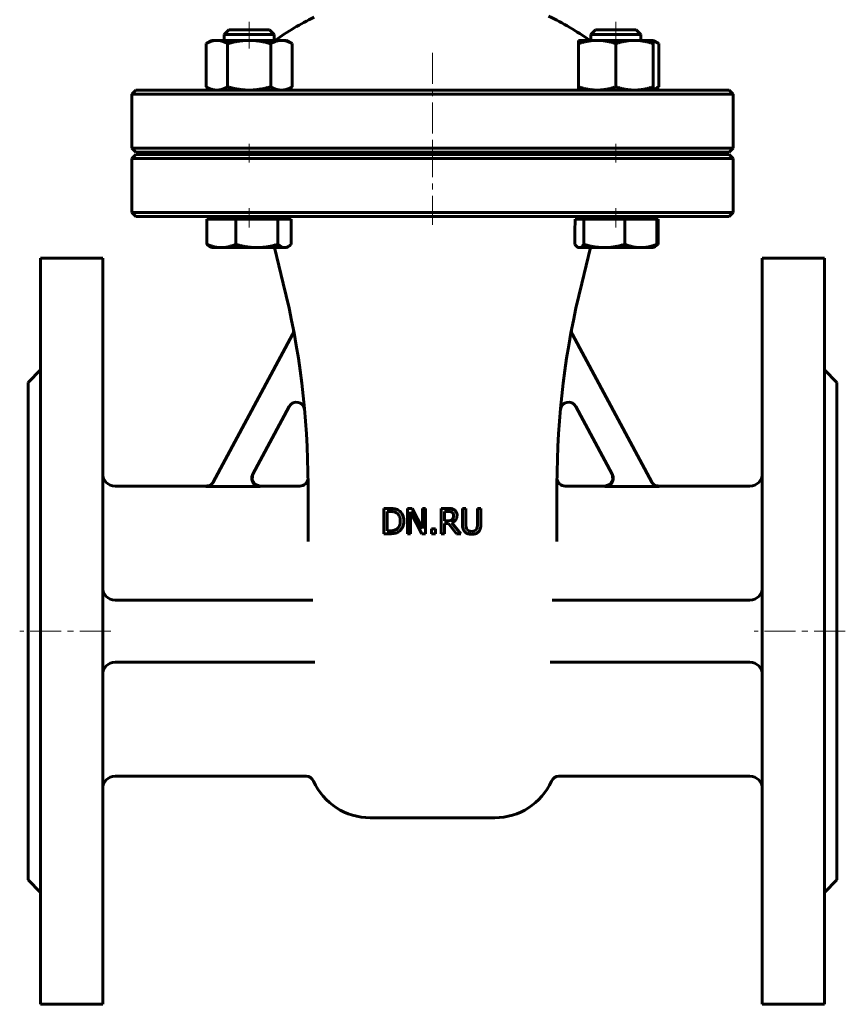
# Model space of a CAD drawing. Header units: millimetres. Extents: x -130 to 130, y -226 to 228.
# Tile 1 of 2: x -100 to 99, y -226 to 11. Entities that reach past the tile are written whole.
import ezdxf

# ---------------------------------------------------------------- set-up
doc = ezdxf.new("R2010")
doc.units = ezdxf.units.MM
doc.linetypes.add('K5LT_AXLED', pattern=[12, 7.5, -1.5, 1.5, -1.5])
doc.linetypes.add('K5LT_BASIC', pattern=[0])
doc.layers.add('Системный слой (1)', color=7, linetype='Continuous', true_color=0x6c6c6c)

# ---------------------------------------------------------------- blocks, each defined once
blk = doc.blocks.new('U0')
at = {"layer": 'Системный слой (1)', "color": 143, "linetype": 'K5LT_BASIC', "lineweight": 60, "true_color": 0x33acca}
for start, end in [(54.3486, 64.4836), (116.0652, 125.6514)]:
    blk.add_arc((0, -46.57), 65, start, end, dxfattribs=at)
blk = doc.blocks.new('U1')
at = {"layer": 'Системный слой (1)', "color": 143, "linetype": 'K5LT_BASIC', "lineweight": 60, "true_color": 0x33acca}
for p, q in [((0, -21.25), (-71.5, -21.25)), ((71.5, -21.25), (0, -21.25))]:
    blk.add_line(p, q, dxfattribs=at)
blk = doc.blocks.new('U2')
at = {"layer": 'Системный слой (1)', "color": 143, "linetype": 'K5LT_BASIC', "lineweight": 60, "true_color": 0x33acca}
for p, q in [((43.48, -99.64), (42.79, -100.79)), ((43.28, -98.3), (43.48, -99.64)), ((42.79, -100.79), (41.52, -101.25))]:
    blk.add_line(p, q, dxfattribs=at)
blk = doc.blocks.new('U3')
at = {"layer": 'Системный слой (1)', "color": 143, "linetype": 'K5LT_BASIC', "lineweight": 60, "true_color": 0x33acca}
for p, q in [((41.52, -101.25), (32, -101.25)), ((76.5, -101.25), (54.55, -101.25))]:
    blk.add_line(p, q, dxfattribs=at)
blk = doc.blocks.new('U4')
at = {"layer": 'Системный слой (1)', "color": 143, "linetype": 'K5LT_BASIC', "lineweight": 60, "true_color": 0x33acca}
for p, q in [((-54.55, -101.25), (-76.5, -101.25)), ((-32, -101.25), (-41.52, -101.25))]:
    blk.add_line(p, q, dxfattribs=at)
blk = doc.blocks.new('U7')
at = {"layer": 'Системный слой (1)', "color": 143, "linetype": 'K5LT_BASIC', "lineweight": 60, "true_color": 0x33acca}
for p, q in [((-71.5, -20.75), (0, -20.75)), ((0, -20.75), (71.5, -20.75))]:
    blk.add_line(p, q, dxfattribs=at)
blk = doc.blocks.new('U9')
at = {"layer": 'Системный слой (1)', "color": 143, "linetype": 'K5LT_BASIC', "lineweight": 60, "true_color": 0x33acca}
for p, q in [((-43.28, -98.3), (-43.48, -99.64)), ((-43.48, -99.64), (-42.79, -100.79)), ((-42.79, -100.79), (-41.52, -101.25))]:
    blk.add_line(p, q, dxfattribs=at)
blk = doc.blocks.new('U12')
at = {"layer": 'Системный слой (1)', "color": 143, "linetype": 'K5LT_BASIC', "lineweight": 60, "true_color": 0x33acca}
for p, q in [((53.5, -43.57), (53.55, -43.54)), ((53.55, -43.54), (53.61, -43.51)), ((53.61, -43.51), (53.66, -43.48)), ((53.66, -43.48), (53.89, -43.34)), ((53.89, -43.34), (54.12, -43.16)), ((54.12, -43.16), (54.36, -42.95))]:
    blk.add_line(p, q, dxfattribs=at)
blk = doc.blocks.new('U13')
at = {"layer": 'Системный слой (1)', "color": 143, "linetype": 'K5LT_BASIC', "lineweight": 60, "true_color": 0x33acca}
for p, q in [((53.64, 5.91), (53.19, 6.07)), ((54.1, 5.71), (53.64, 5.91)), ((54.59, 5.45), (54.1, 5.71))]:
    blk.add_line(p, q, dxfattribs=at)
blk = doc.blocks.new('U14')
at = {"layer": 'Системный слой (1)', "color": 143, "linetype": 'K5LT_BASIC', "lineweight": 60, "true_color": 0x33acca}
for p, q in [((-45.72, 8.75), (-49.12, 8.75)), ((-39.27, 8.75), (-45.72, 8.75))]:
    blk.add_line(p, q, dxfattribs=at)
blk = doc.blocks.new('U15')
at = {"layer": 'Системный слой (1)', "color": 143, "linetype": 'K5LT_BASIC', "lineweight": 60, "true_color": 0x33acca}
for p, q in [((34.31, -42.95), (34.55, -43.25)), ((34.55, -43.25), (34.78, -43.48)), ((34.78, -43.48), (34.99, -43.64)), ((34.99, -43.64), (35.13, -43.7)), ((35.13, -43.7), (35.26, -43.74)), ((35.26, -43.74), (35.39, -43.75))]:
    blk.add_line(p, q, dxfattribs=at)
blk = doc.blocks.new('U16')
at = {"layer": 'Системный слой (1)', "color": 143, "linetype": 'K5LT_BASIC', "lineweight": 60, "true_color": 0x33acca}
for p, q in [((53.19, -5.57), (53.64, -5.41)), ((53.64, -5.41), (54.1, -5.21)), ((54.1, -5.21), (54.59, -4.95))]:
    blk.add_line(p, q, dxfattribs=at)
blk = doc.blocks.new('U17')
at = {"layer": 'Системный слой (1)', "color": 143, "linetype": 'K5LT_BASIC', "lineweight": 60, "true_color": 0x33acca}
for p, q in [((-35.64, -43.75), (-35.34, -43.72)), ((-35.34, -43.72), (-35.04, -43.63)), ((-35.04, -43.63), (-34.73, -43.48)), ((-34.73, -43.48), (-34.5, -43.34)), ((-34.5, -43.34), (-34.27, -43.16)), ((-34.27, -43.16), (-34.03, -42.95))]:
    blk.add_line(p, q, dxfattribs=at)
blk = doc.blocks.new('U18')
at = {"layer": 'Системный слой (1)', "color": 143, "linetype": 'K5LT_BASIC', "lineweight": 60, "true_color": 0x33acca}
for p, q in [((48.88, 8.75), (39.27, 8.75)), ((49.12, 8.75), (48.88, 8.75))]:
    blk.add_line(p, q, dxfattribs=at)

msp = doc.modelspace()

# ---------------------------------------------------------------- linework, layer by layer
at = {"layer": 'Системный слой (1)', "color": 30, "linetype": 'K5LT_AXLED', "lineweight": 18, "true_color": 0xff8000}
for p, q in [((-44.19, 10.75), (-44.19, 4.25)), ((44.19, 10.75), (44.19, 4.25)), ((0, 3.25), (0, -22.75)), ((-44.19, -18.75), (-44.19, -23.25)), ((44.19, -18.75), (44.19, -23.25)), ((0, -19.25), (0, -38.25)), ((-44.19, -34.25), (-44.19, -38.85)), ((44.19, -34.25), (44.19, -38.85)), ((-77.5, -136.25), (-99.5, -136.25)), ((99.5, -136.25), (77.5, -136.25))]:
    msp.add_line(p, q, dxfattribs=at)
at = {"layer": 'Системный слой (1)', "color": 143, "linetype": 'K5LT_BASIC', "lineweight": 60, "true_color": 0x33acca}
for p, q in [((-49.12, 8.75), (-50.19, 7.68)), ((-50.19, 7.68), (-46.05, 7.68)), ((-50.19, 6.25), (-50.19, 7.68)), ((-46.05, 7.68), (-38.19, 7.68)), ((-39.27, 8.75), (-38.19, 7.68)), ((-38.19, 6.25), (-38.19, 7.68)), ((39.27, 8.75), (38.19, 7.68)), ((38.19, 6.25), (38.19, 7.68)), ((38.19, 7.68), (49.9, 7.68)), ((49.12, 8.75), (50.19, 7.68)), ((49.9, 7.68), (50.19, 7.68)), ((50.19, 6.25), (50.19, 7.68)), ((-53.19, 6.25), (-54.59, 5.45)), ((-54.59, 5.45), (-54.59, -4.95)), ((-53.19, 6.25), (-51.99, 6.25)), ((-51.99, 6.25), (-44.19, 6.25)), ((-49.39, 5.45), (-49.39, -4.95)), ((-44.19, 6.25), (-36.4, 6.25)), ((-39, 5.45), (-39, -4.95)), ((-36.4, 6.25), (-35.19, 6.25)), ((-35.19, 6.25), (-33.8, 5.45)), ((-33.8, 5.45), (-33.8, -4.95)), ((35.19, 6.25), (39.69, 6.25)), ((35.19, 5.45), (35.19, 6.25)), ((35.19, 5.45), (35.19, -4.95)), ((39.69, 6.25), (48.69, 6.25)), ((44.19, 5.45), (44.19, -4.95)), ((48.69, 6.25), (53.19, 6.25)), ((53.19, 6.25), (53.19, 5.45)), ((53.19, 6.25), (54.59, 5.45)), ((53.19, 5.45), (53.19, -4.95)), ((54.59, 5.45), (54.59, -4.95)), ((-71.5, -5.75), (-72.5, -6.75)), ((-72.5, -6.75), (0, -6.75)), ((-72.5, -19.75), (-72.5, -6.75)), ((-50.56, -5.75), (-71.5, -5.75)), ((-53.19, -5.75), (-54.59, -4.95)), ((0, -5.75), (-50.56, -5.75)), ((-35.19, -5.75), (-33.8, -4.95)), ((50.56, -5.75), (0, -5.75)), ((0, -6.75), (72.5, -6.75)), ((35.19, -5.75), (35.19, -4.95)), ((71.5, -5.75), (50.56, -5.75)), ((53.19, -5.75), (54.59, -4.95)), ((53.19, -4.95), (53.19, -5.75)), ((71.5, -5.75), (72.5, -6.75)), ((72.5, -19.75), (72.5, -6.75)), ((0, -19.75), (-72.5, -19.75)), ((-71.5, -20.75), (-72.5, -19.75)), ((-71.5, -21.25), (-72.5, -22.25)), ((-50.19, -21.25), (-50.19, -20.75)), ((-38.19, -21.25), (-38.19, -20.75)), ((72.5, -19.75), (0, -19.75)), ((38.19, -21.25), (38.19, -20.75)), ((50.19, -21.25), (50.19, -20.75)), ((71.5, -20.75), (72.5, -19.75)), ((71.5, -21.25), (72.5, -22.25)), ((-72.5, -22.25), (0, -22.25)), ((-72.5, -35.25), (-72.5, -22.25)), ((0, -22.25), (72.5, -22.25)), ((72.5, -35.25), (72.5, -22.25)), ((-71.5, -36.25), (-72.5, -35.25)), ((0, -35.25), (-72.5, -35.25)), ((72.5, -35.25), (0, -35.25)), ((71.5, -36.25), (72.5, -35.25)), ((-71.5, -36.25), (-50.56, -36.25)), ((-54.36, -36.85), (-50.89, -36.85)), ((-54.36, -36.85), (-54.36, -42.95)), ((-53.19, -36.85), (-53.19, -36.25)), ((-50.89, -36.85), (-47.41, -36.85)), ((-50.56, -36.25), (0, -36.25)), ((-47.41, -36.85), (-47.41, -42.95)), ((-47.41, -36.85), (-42.33, -36.85)), ((-42.33, -36.85), (-37.25, -36.85)), ((-37.25, -36.85), (-37.25, -42.95)), ((-37.25, -36.85), (-35.64, -36.85)), ((-35.64, -36.85), (-34.03, -36.85)), ((-35.19, -36.85), (-35.19, -36.25)), ((-34.03, -36.85), (-34.03, -42.95)), ((0, -36.25), (50.56, -36.25)), ((34.41, -36.85), (35.39, -36.85)), ((35.19, -36.85), (35.19, -36.25)), ((35.39, -36.85), (36.47, -36.85)), ((36.47, -36.85), (41.41, -36.85)), ((36.47, -36.85), (36.47, -42.95)), ((41.41, -36.85), (46.35, -36.85)), ((46.35, -36.85), (46.35, -42.95)), ((46.35, -36.85), (50.21, -36.85)), ((50.21, -36.85), (54.08, -36.85)), ((50.56, -36.25), (71.5, -36.25)), ((53.19, -36.85), (53.19, -36.25)), ((54.08, -36.85), (54.36, -36.85)), ((54.08, -36.85), (54.08, -42.95)), ((54.36, -36.85), (54.36, -42.95)), ((34.31, -39.31), (34.31, -42.95)), ((-53.19, -43.75), (-53.66, -43.48)), ((-50.89, -43.75), (-53.19, -43.75)), ((-42.33, -43.75), (-50.89, -43.75)), ((-35.64, -43.75), (-42.33, -43.75)), ((-35.97, -52.36), (-38.12, -43.75)), ((-35.19, -43.75), (-35.64, -43.75)), ((-35.19, -43.75), (-34.73, -43.48)), ((35.19, -43.75), (34.99, -43.64)), ((35.39, -43.75), (35.19, -43.75)), ((41.41, -43.75), (35.39, -43.75)), ((35.97, -52.36), (38.12, -43.75)), ((50.21, -43.75), (41.41, -43.75)), ((53.19, -43.75), (50.21, -43.75)), ((53.19, -43.75), (53.39, -43.64)), ((53.39, -43.64), (53.66, -43.48)), ((-94.5, -46.25), (-94.5, -226.25)), ((-94.5, -46.25), (-79.5, -46.25)), ((-79.5, -46.25), (-79.5, -226.25)), ((94.5, -46.25), (79.5, -46.25)), ((79.5, -46.25), (79.5, -226.25)), ((94.5, -46.25), (94.5, -226.25)), ((-52.83, -100.28), (-33.74, -64.73)), ((52.83, -100.28), (33.74, -64.73)), ((-97.5, -76.25), (-94.5, -73.25)), ((97.5, -76.25), (94.5, -73.25)), ((-97.5, -76.25), (-97.5, -196.25)), ((97.5, -76.25), (97.5, -196.25)), ((-34.57, -82.07), (-43.33, -98.39)), ((34.57, -82.07), (43.33, -98.39)), ((-54.6, -101.34), (-41.57, -101.34)), ((-30, -114.59), (-30, -100.87)), ((30, -114.59), (30, -100.87)), ((54.6, -101.34), (41.57, -101.34)), ((-11.72, -106.65), (-11.72, -112.75)), ((-10.33, -106.65), (-11.72, -106.65)), ((-6.03, -106.65), (-6.03, -112.75)), ((-4.88, -106.65), (-6.03, -106.65)), ((-2.43, -111.48), (-4.88, -106.65)), ((-2.43, -106.65), (-2.43, -111.48)), ((-1.67, -106.65), (-2.43, -106.65)), ((-1.67, -112.75), (-1.67, -106.65)), ((3.68, -106.65), (2.11, -106.65)), ((2.11, -106.65), (2.11, -112.75)), ((7.24, -106.65), (7.24, -110.45)), ((8.05, -106.65), (7.24, -106.65)), ((8.05, -110.45), (8.05, -106.65)), ((11.65, -106.65), (10.84, -106.65)), ((10.84, -106.65), (10.84, -110.47)), ((11.65, -110.45), (11.65, -106.65)), ((-10.91, -112.05), (-10.91, -107.35)), ((-10.91, -107.35), (-10.29, -107.35)), ((-5.28, -107.49), (-2.58, -112.75)), ((-5.28, -112.75), (-5.28, -107.49)), ((2.92, -107.35), (3.72, -107.35)), ((2.92, -109.64), (2.92, -107.35)), ((-0.27, -111.58), (-0.27, -112.75)), ((0.7, -111.58), (-0.27, -111.58)), ((0.7, -112.75), (0.7, -111.58)), ((3.63, -109.64), (2.92, -109.64)), ((2.92, -110.32), (3.85, -110.32)), ((2.92, -112.75), (2.92, -110.32)), ((3.85, -110.32), (5.78, -112.75)), ((6.83, -112.75), (4.66, -110.09)), ((-11.72, -112.75), (-10.32, -112.75)), ((-10.29, -112.05), (-10.91, -112.05)), ((-6.03, -112.75), (-5.28, -112.75)), ((-2.58, -112.75), (-1.67, -112.75)), ((-0.27, -112.75), (0.7, -112.75)), ((2.11, -112.75), (2.92, -112.75)), ((5.78, -112.75), (6.83, -112.75)), ((-76.5, -128.75), (-28.83, -128.75)), ((76.5, -128.75), (28.83, -128.75)), ((-28.36, -143.75), (-76.5, -143.75)), ((28.36, -143.75), (76.5, -143.75)), ((-30.49, -171.25), (-76.5, -171.25)), ((76.5, -171.25), (30.49, -171.25)), ((-15, -181.25), (15, -181.25)), ((-97.5, -196.25), (-94.5, -199.25)), ((97.5, -196.25), (94.5, -199.25)), ((-94.5, -226.25), (-79.5, -226.25)), ((94.5, -226.25), (79.5, -226.25))]:
    msp.add_line(p, q, dxfattribs=at)
for centre, radius, start, end in [((-230, -100.87), 200, 0, 14.0362), ((230, -100.87), 200, 165.9638, 180), ((-35.5, -63.78), 2, 331.7693, 10.7966), ((35.5, -63.78), 2, 169.2034, 208.2307), ((-32.81, -83.02), 2, 5.1726, 151.7693), ((32.81, -83.02), 2, 28.2307, 174.8274), ((-76.5, -98.25), 3, 180, 270), ((-32, -99.25), 2, 270, 355.7768), ((32, -99.25), 2, 184.2232, 270), ((230, -100.87), 200, 179.5778, 179.5779), ((76.5, -98.25), 3, 270, 0), ((-76.5, -125.75), 3, 180, 270), ((76.5, -125.75), 3, 270, 0), ((76.5, -125.75), 3, 270, 0), ((-76.5, -146.75), 3, 90, 180), ((-76.5, -146.75), 3, 90, 180), ((76.5, -146.75), 3, 0, 90), ((-76.5, -174.25), 3, 90, 180), ((-30.49, -173.25), 2, 24.3157, 90), ((-15, -166.25), 15, 204.3157, 270), ((15, -166.25), 15, 270, 335.6843), ((30.49, -173.25), 2, 90, 155.6843), ((76.5, -174.25), 3, 0, 90)]:
    msp.add_arc(centre, radius, start, end, dxfattribs=at)
msp.add_ellipse((31.99, -6.44), major_axis=(0.64, 63.14), ratio=0.049247, start_param=4.165263, end_param=4.210345, dxfattribs=at)
for points, weights in [([(-51.99, 6.25), (-53.19, 6.25), (-54.59, 5.45)], [1, 1.0379548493, 1]), ([(-49.39, 5.45), (-50.78, 6.25), (-51.99, 6.25)], [1, 1.0379548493, 1]), ([(-44.19, 6.25), (-46.61, 6.25), (-49.39, 5.45)], [1, 1.0379548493, 1]), ([(-39, 5.45), (-41.78, 6.25), (-44.19, 6.25)], [1, 1.0379548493, 1]), ([(-36.4, 6.25), (-37.61, 6.25), (-39, 5.45)], [1, 1.0379548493, 1]), ([(-33.8, 5.45), (-35.19, 6.25), (-36.4, 6.25)], [1, 1.0379548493, 1]), ([(39.69, 6.25), (37.61, 6.25), (35.19, 5.45)], [1, 1.0379548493, 1]), ([(44.19, 5.45), (41.78, 6.25), (39.69, 6.25)], [1, 1.0379548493, 1]), ([(48.69, 6.25), (46.61, 6.25), (44.19, 5.45)], [1, 1.0379548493, 1]), ([(53.19, 5.45), (50.78, 6.25), (48.69, 6.25)], [1, 1.0379548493, 1]), ([(-54.59, -4.95), (-53.19, -5.75), (-51.99, -5.75)], [1, 1.0379548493, 1]), ([(-51.99, -5.75), (-50.78, -5.75), (-49.39, -4.95)], [1, 1.0379548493, 1]), ([(-49.39, -4.95), (-46.61, -5.75), (-44.19, -5.75)], [1, 1.0379548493, 1]), ([(-44.19, -5.75), (-41.78, -5.75), (-39, -4.95)], [1, 1.0379548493, 1]), ([(-39, -4.95), (-37.61, -5.75), (-36.4, -5.75)], [1, 1.0379548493, 1]), ([(-36.4, -5.75), (-35.19, -5.75), (-33.8, -4.95)], [1, 1.0379548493, 1]), ([(35.19, -4.95), (37.61, -5.75), (39.69, -5.75)], [1, 1.0379548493, 1]), ([(39.69, -5.75), (41.78, -5.75), (44.19, -4.95)], [1, 1.0379548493, 1]), ([(44.19, -4.95), (46.61, -5.75), (48.69, -5.75)], [1, 1.0379548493, 1]), ([(48.69, -5.75), (50.78, -5.75), (53.19, -4.95)], [1, 1.0379548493, 1]), ([(-54.36, -42.95), (-52.5, -43.75), (-50.89, -43.75)], [1, 1.0379548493, 1]), ([(-53.66, -43.48), (-53.99, -43.29), (-54.36, -42.95)], [1.01844477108, 1.01579805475, 1]), ([(-50.89, -43.75), (-49.28, -43.75), (-47.41, -42.95)], [1, 1.0379548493, 1]), ([(-47.41, -42.95), (-44.69, -43.75), (-42.33, -43.75)], [1, 1.0379548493, 1]), ([(-42.33, -43.75), (-39.97, -43.75), (-37.25, -42.95)], [1, 1.0379548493, 1]), ([(-37.25, -42.95), (-36.38, -43.75), (-35.64, -43.75)], [1, 1.0379548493, 1]), ([(35.39, -43.75), (35.89, -43.75), (36.47, -42.95)], [1, 1.0379548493, 1]), ([(36.47, -42.95), (39.11, -43.75), (41.41, -43.75)], [1, 1.0379548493, 1]), ([(41.41, -43.75), (43.7, -43.75), (46.35, -42.95)], [1, 1.0379548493, 1]), ([(46.35, -42.95), (48.42, -43.75), (50.21, -43.75)], [1, 1.0379548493, 1]), ([(50.21, -43.75), (52, -43.75), (54.08, -42.95)], [1, 1.0379548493, 1]), ([(54.08, -42.95), (53.71, -43.45), (53.39, -43.64)], [1, 1.02346497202, 1.01791626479])]:
    msp.add_rational_spline(points, weights, degree=2, dxfattribs=at)
for points, knots in [([(-41.57, -101.34), (-41.64, -101.34), (-41.72, -101.34), (-41.87, -101.32), (-41.94, -101.31), (-42.08, -101.27), (-42.16, -101.25), (-42.26, -101.22), (-42.29, -101.2), (-42.4, -101.16), (-42.46, -101.13), (-42.58, -101.06), (-42.63, -101.03), (-42.74, -100.96), (-42.8, -100.91), (-42.9, -100.83), (-42.93, -100.8), (-43.02, -100.71), (-43.07, -100.66), (-43.17, -100.54), (-43.21, -100.48), (-43.29, -100.35), (-43.33, -100.29), (-43.38, -100.19), (-43.39, -100.16), (-43.41, -100.12), (-43.41, -100.11), (-43.44, -100.03), (-43.47, -99.96), (-43.51, -99.82), (-43.52, -99.75), (-43.55, -99.6), (-43.56, -99.53), (-43.56, -99.42), (-43.56, -99.4), (-43.56, -99.29), (-43.56, -99.22), (-43.55, -99.07), (-43.53, -98.99), (-43.52, -98.9), (-43.51, -98.88), (-43.49, -98.79), (-43.47, -98.72), (-43.42, -98.58), (-43.39, -98.51), (-43.35, -98.43), (-43.34, -98.41), (-43.33, -98.39)], [0, 0, 0, 0, 0.0222288, 0.0222288, 0.0447231, 0.0447231, 0.067162, 0.067162, 0.0780208, 0.0780208, 0.1005406, 0.1005406, 0.1182478, 0.1182478, 0.1407695, 0.1407695, 0.1559052, 0.1559052, 0.178377, 0.178377, 0.2009004, 0.2009004, 0.2229648, 0.2229648, 0.233877, 0.233877, 0.2365119, 0.2365119, 0.2586027, 0.2586027, 0.281095, 0.281095, 0.3037604, 0.3037604, 0.3121011, 0.3121011, 0.3347291, 0.3347291, 0.3572455, 0.3572455, 0.3630721, 0.3630721, 0.3856361, 0.3856361, 0.407695, 0.407695, 0.4140588, 0.4140588, 0.4140588, 0.4140588]), ([(41.57, -101.34), (41.64, -101.34), (41.72, -101.34), (41.87, -101.32), (41.94, -101.31), (42.08, -101.27), (42.16, -101.25), (42.26, -101.22), (42.29, -101.2), (42.4, -101.16), (42.46, -101.13), (42.58, -101.06), (42.63, -101.03), (42.74, -100.96), (42.8, -100.91), (42.9, -100.83), (42.93, -100.8), (43.02, -100.71), (43.07, -100.66), (43.17, -100.54), (43.21, -100.48), (43.29, -100.35), (43.33, -100.29), (43.38, -100.19), (43.39, -100.16), (43.41, -100.12), (43.41, -100.11), (43.44, -100.03), (43.47, -99.96), (43.51, -99.82), (43.52, -99.75), (43.55, -99.6), (43.56, -99.53), (43.56, -99.42), (43.56, -99.4), (43.56, -99.29), (43.56, -99.22), (43.55, -99.07), (43.53, -98.99), (43.52, -98.9), (43.51, -98.88), (43.49, -98.79), (43.47, -98.72), (43.42, -98.58), (43.39, -98.51), (43.35, -98.43), (43.34, -98.41), (43.33, -98.39)], [0, 0, 0, 0, 0.0222293, 0.0222293, 0.0447242, 0.0447242, 0.0671627, 0.0671627, 0.0780208, 0.0780208, 0.1005408, 0.1005408, 0.1182478, 0.1182478, 0.1407684, 0.1407684, 0.1559052, 0.1559052, 0.1783762, 0.1783762, 0.2008982, 0.2008982, 0.2229605, 0.2229605, 0.233877, 0.233877, 0.2365119, 0.2365119, 0.2586006, 0.2586006, 0.2810914, 0.2810914, 0.3037572, 0.3037572, 0.3121011, 0.3121011, 0.3347287, 0.3347287, 0.3572465, 0.3572465, 0.3630721, 0.3630721, 0.3856373, 0.3856373, 0.4076986, 0.4076986, 0.4140588, 0.4140588, 0.4140588, 0.4140588]), ([(-52.83, -100.28), (-52.87, -100.35), (-52.9, -100.41), (-52.99, -100.53), (-53.04, -100.59), (-53.13, -100.7), (-53.19, -100.76), (-53.27, -100.83), (-53.3, -100.86), (-53.38, -100.93), (-53.44, -100.97), (-53.53, -101.03), (-53.55, -101.04), (-53.63, -101.09), (-53.7, -101.13), (-53.82, -101.18), (-53.87, -101.2), (-53.99, -101.25), (-54.06, -101.27), (-54.21, -101.3), (-54.29, -101.32), (-54.44, -101.33), (-54.51, -101.34), (-54.59, -101.34), (-54.59, -101.34), (-54.6, -101.34)], [0, 0, 0, 0, 0.0222905, 0.0222905, 0.0448441, 0.0448441, 0.0672941, 0.0672941, 0.0785852, 0.0785852, 0.101112, 0.101112, 0.1085481, 0.1085481, 0.1310816, 0.1310816, 0.1477938, 0.1477938, 0.1702867, 0.1702867, 0.1936147, 0.1936147, 0.2156777, 0.2156777, 0.2169426, 0.2169426, 0.2169426, 0.2169426]), ([(-54.55, -101.25), (-54.19, -101.25), (-53.47, -101.05), (-52.96, -100.51), (-52.79, -100.2), (-52.79, -100.2), (-52.79, -100.2)], [0, 0, 0, 0, 0.49999, 0.999979, 0.999979, 1, 1, 1, 1]), ([(54.55, -101.25), (54.19, -101.25), (53.47, -101.05), (52.96, -100.51), (52.79, -100.2), (52.79, -100.2), (52.79, -100.2)], [0, 0, 0, 0, 0.49999, 0.999979, 0.999979, 1, 1, 1, 1]), ([(52.83, -100.28), (52.87, -100.35), (52.9, -100.41), (52.99, -100.53), (53.04, -100.59), (53.13, -100.7), (53.19, -100.76), (53.27, -100.83), (53.3, -100.86), (53.38, -100.93), (53.44, -100.97), (53.53, -101.03), (53.55, -101.04), (53.63, -101.09), (53.7, -101.13), (53.82, -101.18), (53.87, -101.2), (53.99, -101.25), (54.06, -101.27), (54.21, -101.3), (54.29, -101.32), (54.44, -101.33), (54.51, -101.34), (54.59, -101.34), (54.59, -101.34), (54.6, -101.34)], [0, 0, 0, 0, 0.0222925, 0.0222925, 0.0448468, 0.0448468, 0.0672953, 0.0672953, 0.0785852, 0.0785852, 0.1011116, 0.1011116, 0.1085481, 0.1085481, 0.1310812, 0.1310812, 0.1477938, 0.1477938, 0.1702859, 0.1702859, 0.1936143, 0.1936143, 0.2156795, 0.2156795, 0.2169426, 0.2169426, 0.2169426, 0.2169426]), ([(-8.15, -107.13), (-8.38, -106.98), (-8.66, -106.86), (-9.31, -106.69), (-9.76, -106.65), (-10.33, -106.65)], [-0.7117352, -0.7117352, -0.7117352, -0.7117352, -0.3558676, -0.3558676, 0, 0, 0, 0]), ([(5.23, -106.97), (5.13, -106.9), (5.02, -106.85), (4.79, -106.76), (4.68, -106.72), (4.27, -106.66), (3.97, -106.65), (3.68, -106.65)], [-0.1611551, -0.1611551, -0.1611551, -0.1611551, -0.1239431, -0.1239431, -0.0879271, -0.0879271, 0, 0, 0, 0]), ([(-10.29, -107.35), (-9.93, -107.35), (-9.62, -107.38), (-9.13, -107.49), (-8.9, -107.59), (-8.68, -107.72)], [-0.1221363, -0.1221363, -0.1221363, -0.1221363, -0.0610682, -0.0610682, 0, 0, 0, 0]), ([(-8.68, -107.72), (-8.38, -107.9), (-8.15, -108.16), (-7.84, -108.83), (-7.76, -109.23), (-7.76, -109.69)], [-0.2287227, -0.2287227, -0.2287227, -0.2287227, -0.1143613, -0.1143613, 0, 0, 0, 0]), ([(-6.91, -109.7), (-6.91, -109.11), (-7.02, -108.6), (-7.45, -107.74), (-7.76, -107.39), (-8.15, -107.13)], [-0.2365722, -0.2365722, -0.2365722, -0.2365722, -0.1182861, -0.1182861, 0, 0, 0, 0]), ([(3.72, -107.35), (3.95, -107.35), (4.14, -107.37), (4.44, -107.43), (4.58, -107.48), (4.69, -107.56)], [-0.1053506, -0.1053506, -0.1053506, -0.1053506, -0.0526753, -0.0526753, 0, 0, 0, 0]), ([(4.66, -110.09), (5.05, -109.95), (5.36, -109.73), (5.81, -109.12), (5.92, -108.75), (5.92, -108.3)], [-0.1481102, -0.1481102, -0.1481102, -0.1481102, -0.0740551, -0.0740551, 0, 0, 0, 0]), ([(4.69, -107.56), (4.83, -107.65), (4.92, -107.76), (5.05, -108.03), (5.08, -108.19), (5.08, -108.37)], [-0.0816854, -0.0816854, -0.0816854, -0.0816854, -0.0408427, -0.0408427, 0, 0, 0, 0]), ([(5.08, -108.37), (5.08, -108.58), (5.05, -108.76), (4.94, -109.08), (4.85, -109.22), (4.73, -109.33)], [-0.09375762, -0.09375762, -0.09375762, -0.09375762, -0.04687881, -0.04687881, 0, 0, 0, 0]), ([(5.92, -108.3), (5.92, -107.98), (5.86, -107.72), (5.62, -107.29), (5.45, -107.11), (5.23, -106.97)], [-0.1934898, -0.1934898, -0.1934898, -0.1934898, -0.0967449, -0.0967449, 0, 0, 0, 0]), ([(-7.76, -109.69), (-7.76, -110.17), (-7.83, -110.56), (-8.11, -111.2), (-8.33, -111.45), (-8.61, -111.64)], [-0.276022, -0.276022, -0.276022, -0.276022, -0.138011, -0.138011, 0, 0, 0, 0]), ([(-8.16, -112.26), (-7.78, -112.01), (-7.48, -111.66), (-7.03, -110.76), (-6.91, -110.26), (-6.91, -109.7)], [-0.2789626, -0.2789626, -0.2789626, -0.2789626, -0.1394813, -0.1394813, 0, 0, 0, 0]), ([(4.73, -109.33), (4.6, -109.46), (4.45, -109.54), (4.07, -109.62), (3.86, -109.64), (3.63, -109.64)], [-0.08461848, -0.08461848, -0.08461848, -0.08461848, -0.04230924, -0.04230924, 0, 0, 0, 0]), ([(7.24, -110.45), (7.24, -110.89), (7.28, -111.26), (7.46, -111.85), (7.61, -112.1), (7.82, -112.31)], [-0.129094, -0.129094, -0.129094, -0.129094, -0.064547, -0.064547, 0, 0, 0, 0]), ([(8.31, -111.69), (8.21, -111.53), (8.14, -111.36), (8.07, -110.98), (8.05, -110.74), (8.05, -110.45)], [-0.3437458, -0.3437458, -0.3437458, -0.3437458, -0.1718729, -0.1718729, 0, 0, 0, 0]), ([(10.84, -110.47), (10.84, -110.75), (10.82, -110.98), (10.75, -111.36), (10.68, -111.53), (10.58, -111.69)], [-0.08713146, -0.08713146, -0.08713146, -0.08713146, -0.04356573, -0.04356573, 0, 0, 0, 0]), ([(11.07, -112.31), (11.29, -112.11), (11.44, -111.85), (11.61, -111.24), (11.65, -110.88), (11.65, -110.45)], [-0.2006781, -0.2006781, -0.2006781, -0.2006781, -0.100339, -0.100339, 0, 0, 0, 0]), ([(-10.32, -112.75), (-9.83, -112.75), (-9.42, -112.72), (-8.78, -112.58), (-8.47, -112.45), (-8.16, -112.26)], [-0.4894656, -0.4894656, -0.4894656, -0.4894656, -0.2447328, -0.2447328, 0, 0, 0, 0]), ([(-8.61, -111.64), (-8.83, -111.8), (-9.08, -111.9), (-9.62, -112.02), (-9.94, -112.05), (-10.29, -112.05)], [-0.1295156, -0.1295156, -0.1295156, -0.1295156, -0.0647578, -0.0647578, 0, 0, 0, 0]), ([(7.82, -112.31), (8.01, -112.5), (8.24, -112.64), (8.77, -112.83), (9.08, -112.88), (9.44, -112.88)], [-0.3229584, -0.3229584, -0.3229584, -0.3229584, -0.1614792, -0.1614792, 0, 0, 0, 0]), ([(9.44, -112.19), (9.17, -112.19), (8.94, -112.14), (8.57, -111.98), (8.42, -111.85), (8.31, -111.69)], [-0.1624659, -0.1624659, -0.1624659, -0.1624659, -0.0812329, -0.0812329, 0, 0, 0, 0]), ([(10.58, -111.69), (10.47, -111.85), (10.32, -111.98), (9.92, -112.14), (9.7, -112.19), (9.44, -112.19)], [-0.1071655, -0.1071655, -0.1071655, -0.1071655, -0.0535828, -0.0535828, 0, 0, 0, 0]), ([(9.44, -112.88), (9.82, -112.88), (10.14, -112.83), (10.65, -112.65), (10.88, -112.5), (11.07, -112.31)], [-0.1331138, -0.1331138, -0.1331138, -0.1331138, -0.0665569, -0.0665569, 0, 0, 0, 0])]:
    msp.add_open_spline(points, degree=3, knots=knots, dxfattribs=at)

# ---------------------------------------------------------------- block references
at = {"layer": 'Системный слой (1)'}
for name in ['U0', 'U14', 'U18', 'U13', 'U16', 'U7', 'U1', 'U17', 'U15', 'U12', 'U9', 'U2', 'U4', 'U3']:
    msp.add_blockref(name, (0, 0), dxfattribs=at)

doc.saveas('drawing.dxf')
